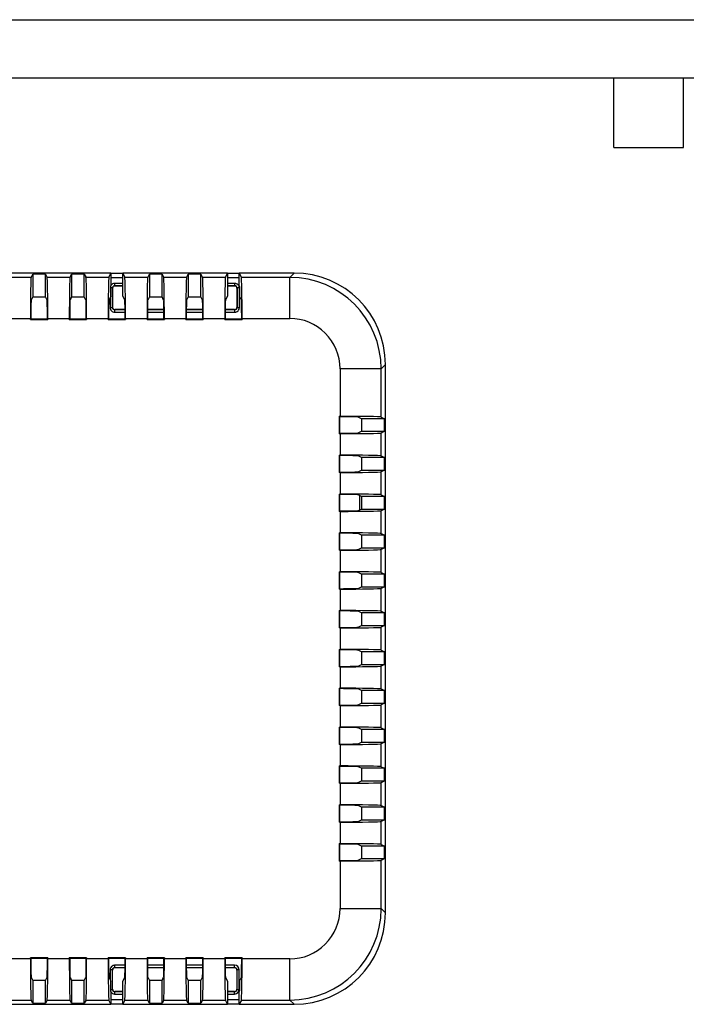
# Model space of a CAD drawing. Header units: millimetres. Extents: x 0 to 279, y 0 to 216.
# Tile 3 of 5: x 71 to 144, y 108 to 216. Entities that reach past the tile are written whole.
import ezdxf

# ---------------------------------------------------------------- set-up
doc = ezdxf.new("R2010")
doc.units = ezdxf.units.MM
doc.layers.add('TEXT', color=140, linetype='Continuous', lineweight=25)

msp = doc.modelspace()

# ---------------------------------------------------------------- linework, layer by layer
at = {"color": 7, "linetype": 'Continuous'}
msp.add_line((0, 215.9), (279.4, 215.9), dxfattribs=at)
for p, q in [((80.9, 188.18), (40.91, 188.18)), ((72.17, 187.71), (69.67, 187.71)), ((72.17, 187.71), (72.35, 188.08)), ((72.35, 188.08), (72.35, 185.57)), ((73.73, 188.08), (72.35, 188.08)), ((73.73, 185.57), (73.73, 188.08)), ((73.73, 188.08), (73.92, 187.71)), ((76.42, 187.71), (73.92, 187.71)), ((76.42, 187.71), (76.6, 188.08)), ((76.6, 188.08), (76.6, 185.57)), ((77.98, 188.08), (76.6, 188.08)), ((77.98, 188.08), (78.17, 187.71)), ((77.98, 185.57), (77.98, 188.08)), ((80.67, 187.71), (78.17, 187.71)), ((80.67, 187.71), (80.9, 188.18)), ((80.9, 188.18), (82.18, 188.18)), ((80.9, 188.18), (80.9, 186.77)), ((80.9, 187.69), (82.18, 187.69)), ((80.9, 187.68), (82.18, 187.68)), ((82.18, 185.68), (82.18, 188.18)), ((82.18, 188.18), (82.42, 187.71)), ((93.65, 188.18), (82.18, 188.18)), ((84.92, 187.71), (82.42, 187.71)), ((84.92, 187.71), (85.1, 188.08)), ((85.1, 188.08), (85.1, 185.57)), ((86.48, 188.08), (85.1, 188.08)), ((86.48, 188.08), (86.67, 187.71)), ((86.48, 185.57), (86.48, 188.08)), ((89.17, 187.71), (86.67, 187.71)), ((89.17, 187.71), (89.35, 188.08)), ((89.35, 188.08), (89.35, 185.57)), ((90.73, 188.08), (89.35, 188.08)), ((90.73, 188.08), (90.92, 187.71)), ((90.73, 185.57), (90.73, 188.08)), ((93.42, 187.71), (90.92, 187.71)), ((93.42, 187.71), (93.65, 188.18)), ((93.65, 188.18), (94.93, 188.18)), ((93.65, 188.18), (93.65, 185.68)), ((93.65, 187.69), (94.93, 187.69)), ((93.65, 187.68), (94.93, 187.68)), ((94.93, 186.77), (94.93, 188.18)), ((94.93, 188.18), (95.17, 187.71)), ((100.92, 188.18), (94.93, 188.18)), ((100.45, 187.71), (95.17, 187.71)), ((100.92, 188.18), (100.45, 187.71)), ((100.45, 183.22), (100.45, 187.71)), ((80.88, 186.68), (80.9, 186.77)), ((80.88, 185.65), (80.88, 186.68)), ((81.05, 186.55), (80.88, 186.55)), ((81.05, 184.41), (81.05, 186.55)), ((81.07, 186.53), (81.05, 186.55)), ((81.07, 186.53), (81.07, 184.43)), ((81.3, 187.05), (81.3, 186.8)), ((82.18, 187.05), (81.3, 187.05)), ((81.32, 186.78), (81.3, 186.8)), ((81.3, 186.8), (82.18, 186.8)), ((82.18, 186.78), (81.32, 186.78)), ((94.44, 187.05), (93.65, 187.05)), ((93.65, 186.8), (94.44, 186.8)), ((94.42, 186.78), (93.65, 186.78)), ((94.44, 186.8), (94.42, 186.78)), ((94.44, 186.8), (94.44, 187.05)), ((94.67, 186.53), (94.69, 186.55)), ((94.67, 186.53), (94.67, 184.43)), ((94.69, 186.55), (94.69, 184.41)), ((94.94, 186.55), (94.69, 186.55)), ((94.93, 186.77), (94.95, 186.68)), ((94.94, 184.41), (94.94, 186.55)), ((94.95, 186.68), (94.95, 185.65)), ((72.35, 185.57), (72.17, 185.21)), ((72.35, 185.57), (73.73, 185.57)), ((73.91, 185.21), (73.73, 185.57)), ((76.6, 185.57), (76.42, 185.21)), ((76.6, 185.57), (77.98, 185.57)), ((78.16, 185.21), (77.98, 185.57)), ((80.88, 185.65), (80.67, 185.21)), ((80.8, 185.47), (80.8, 184.41)), ((82.41, 185.21), (82.18, 185.68)), ((85.1, 185.57), (84.92, 185.21)), ((85.1, 185.57), (86.48, 185.57)), ((86.66, 185.21), (86.48, 185.57)), ((89.35, 185.57), (89.17, 185.21)), ((89.35, 185.57), (90.73, 185.57)), ((90.91, 185.21), (90.73, 185.57)), ((93.65, 185.68), (93.42, 185.21)), ((95.16, 185.21), (94.95, 185.65)), ((80.8, 184.41), (81.05, 184.41)), ((81.05, 184.41), (81.07, 184.43)), ((94.69, 184.41), (94.67, 184.43)), ((94.69, 184.41), (94.94, 184.41)), ((69.74, 183.22), (72.09, 183.22)), ((72.09, 183.12), (72.09, 183.22)), ((72.09, 183.12), (72.13, 183.16)), ((72.13, 183.22), (72.13, 183.16)), ((72.13, 183.16), (73.95, 183.16)), ((73.95, 183.16), (73.95, 183.22)), ((73.95, 183.16), (73.99, 183.12)), ((73.99, 183.22), (73.99, 183.12)), ((73.99, 183.22), (76.34, 183.22)), ((76.34, 183.12), (76.34, 183.22)), ((76.34, 183.12), (76.38, 183.16)), ((76.38, 183.22), (76.38, 183.16)), ((76.38, 183.16), (78.2, 183.16)), ((78.2, 183.16), (78.2, 183.22)), ((78.2, 183.16), (78.24, 183.12)), ((78.24, 183.22), (78.24, 183.12)), ((78.24, 183.22), (80.59, 183.22)), ((80.59, 183.12), (80.59, 183.22)), ((80.59, 183.12), (80.63, 183.16)), ((80.63, 183.22), (80.63, 183.16)), ((80.63, 183.16), (82.45, 183.16)), ((81.3, 184.16), (81.32, 184.18)), ((81.3, 184.16), (81.3, 183.91)), ((82.44, 184.16), (81.3, 184.16)), ((81.3, 183.91), (82.45, 183.91)), ((82.44, 184.18), (81.32, 184.18)), ((82.45, 183.16), (82.45, 183.22)), ((82.45, 183.16), (82.49, 183.12)), ((82.49, 183.22), (82.49, 183.12)), ((82.49, 183.22), (84.84, 183.22)), ((84.84, 183.12), (84.84, 183.22)), ((84.84, 183.12), (84.88, 183.16)), ((84.88, 183.22), (84.88, 183.16)), ((84.88, 183.16), (86.7, 183.16)), ((86.69, 184.18), (84.89, 184.18)), ((86.69, 184.16), (84.89, 184.16)), ((84.89, 183.91), (86.7, 183.91)), ((86.7, 183.16), (86.7, 183.22)), ((86.7, 183.16), (86.74, 183.12)), ((86.74, 183.22), (86.74, 183.12)), ((86.74, 183.22), (89.09, 183.22)), ((89.09, 183.12), (89.09, 183.22)), ((89.09, 183.12), (89.13, 183.16)), ((89.13, 183.22), (89.13, 183.16)), ((89.13, 183.16), (90.95, 183.16)), ((90.94, 184.18), (89.14, 184.18)), ((90.94, 184.16), (89.14, 184.16)), ((89.14, 183.91), (90.95, 183.91)), ((90.95, 183.16), (90.95, 183.22)), ((90.95, 183.16), (90.99, 183.12)), ((90.99, 183.22), (90.99, 183.12)), ((90.99, 183.22), (93.34, 183.22)), ((93.34, 183.12), (93.34, 183.22)), ((93.34, 183.12), (93.38, 183.16)), ((93.38, 183.22), (93.38, 183.16)), ((93.38, 183.16), (95.2, 183.16)), ((94.42, 184.18), (93.39, 184.18)), ((94.44, 184.16), (93.39, 184.16)), ((93.39, 183.91), (94.44, 183.91)), ((94.44, 184.16), (94.42, 184.18)), ((94.44, 183.91), (94.44, 184.16)), ((95.2, 183.16), (95.2, 183.22)), ((95.2, 183.16), (95.24, 183.12)), ((95.24, 183.22), (95.24, 183.12)), ((95.24, 183.22), (100.45, 183.22)), ((72.09, 183.12), (73.99, 183.12)), ((76.34, 183.12), (78.24, 183.12)), ((80.59, 183.12), (82.49, 183.12)), ((84.84, 183.12), (86.74, 183.12)), ((89.09, 183.12), (90.99, 183.12)), ((93.34, 183.12), (95.24, 183.12)), ((110.92, 178.19), (110.45, 177.72)), ((110.92, 118.18), (110.92, 178.19)), ((105.95, 177.72), (105.95, 172.51)), ((110.45, 177.72), (105.95, 177.72)), ((110.45, 172.43), (110.45, 177.72)), ((105.85, 172.51), (105.95, 172.51)), ((105.85, 172.51), (105.85, 170.61)), ((105.85, 172.51), (105.89, 172.46)), ((105.95, 172.46), (105.89, 172.46)), ((105.89, 172.46), (105.89, 170.65)), ((108.31, 172.25), (107.95, 172.43)), ((110.45, 172.43), (110.81, 172.25)), ((110.81, 172.25), (108.31, 172.25)), ((108.31, 172.25), (108.31, 170.87)), ((110.81, 170.87), (110.81, 172.25)), ((105.89, 170.65), (105.85, 170.61)), ((105.95, 170.61), (105.85, 170.61)), ((105.89, 170.65), (105.95, 170.65)), ((105.95, 170.61), (105.95, 168.26)), ((107.95, 170.69), (108.31, 170.87)), ((108.31, 170.87), (110.81, 170.87)), ((110.81, 170.87), (110.45, 170.68)), ((110.45, 168.18), (110.45, 170.68)), ((105.85, 168.26), (105.95, 168.26)), ((105.85, 168.26), (105.85, 166.36)), ((105.85, 168.26), (105.89, 168.21)), ((105.95, 168.21), (105.89, 168.21)), ((105.89, 168.21), (105.89, 166.4)), ((108.31, 168), (107.95, 168.18)), ((110.45, 168.18), (110.81, 168)), ((110.81, 168), (108.31, 168)), ((108.31, 168), (108.31, 166.62)), ((110.81, 166.62), (110.81, 168)), ((105.89, 166.4), (105.85, 166.36)), ((105.95, 166.36), (105.85, 166.36)), ((105.89, 166.4), (105.95, 166.4)), ((105.95, 166.36), (105.95, 164.01)), ((107.95, 166.44), (108.31, 166.62)), ((108.31, 166.62), (110.81, 166.62)), ((110.81, 166.62), (110.45, 166.43)), ((110.45, 163.93), (110.45, 166.43)), ((105.85, 164.01), (105.95, 164.01)), ((105.85, 164.01), (105.85, 162.11)), ((105.85, 164.01), (105.89, 163.96)), ((105.95, 163.96), (105.89, 163.96)), ((105.89, 163.96), (105.89, 162.15)), ((108.31, 163.75), (107.95, 163.93)), ((108.08, 163.86), (108.08, 162.25)), ((108.1, 162.26), (108.1, 163.85)), ((110.81, 163.75), (108.31, 163.75)), ((108.31, 163.75), (108.31, 162.37)), ((110.45, 163.93), (110.81, 163.75)), ((110.81, 162.37), (110.81, 163.75)), ((105.89, 162.15), (105.85, 162.11)), ((105.95, 162.11), (105.85, 162.11)), ((105.89, 162.15), (105.95, 162.15)), ((105.95, 162.11), (105.95, 159.76)), ((107.95, 162.19), (108.31, 162.37)), ((108.31, 162.37), (110.81, 162.37)), ((110.81, 162.37), (110.45, 162.18)), ((110.45, 159.68), (110.45, 162.18)), ((105.85, 159.76), (105.95, 159.76)), ((105.85, 159.76), (105.85, 157.86)), ((105.85, 159.76), (105.89, 159.71)), ((105.95, 159.71), (105.89, 159.71)), ((105.89, 159.71), (105.89, 157.9)), ((108.31, 159.5), (107.95, 159.68)), ((110.81, 159.5), (108.31, 159.5)), ((108.31, 159.5), (108.31, 158.12)), ((110.45, 159.68), (110.81, 159.5)), ((110.81, 158.12), (110.81, 159.5)), ((105.89, 157.9), (105.85, 157.86)), ((105.95, 157.86), (105.85, 157.86)), ((105.89, 157.9), (105.95, 157.9)), ((105.95, 157.86), (105.95, 155.51)), ((107.95, 157.94), (108.31, 158.12)), ((108.31, 158.12), (110.81, 158.12)), ((110.81, 158.12), (110.45, 157.93)), ((110.45, 155.43), (110.45, 157.93)), ((105.85, 155.51), (105.95, 155.51)), ((105.85, 155.51), (105.85, 153.61)), ((105.85, 155.51), (105.89, 155.46)), ((105.95, 155.46), (105.89, 155.46)), ((105.89, 155.46), (105.89, 153.65)), ((108.31, 155.25), (107.95, 155.43)), ((110.81, 155.25), (108.31, 155.25)), ((108.31, 155.25), (108.31, 153.87)), ((110.45, 155.43), (110.81, 155.25)), ((110.81, 153.87), (110.81, 155.25)), ((105.89, 153.65), (105.85, 153.61)), ((105.95, 153.61), (105.85, 153.61)), ((105.89, 153.65), (105.95, 153.65)), ((105.95, 153.61), (105.95, 151.26)), ((107.95, 153.69), (108.31, 153.87)), ((108.31, 153.87), (110.81, 153.87)), ((110.81, 153.87), (110.45, 153.68)), ((110.45, 151.18), (110.45, 153.68)), ((105.85, 151.26), (105.95, 151.26)), ((105.85, 151.26), (105.85, 149.36)), ((105.85, 151.26), (105.89, 151.21)), ((105.95, 151.21), (105.89, 151.21)), ((105.89, 151.21), (105.89, 149.4)), ((108.31, 151), (107.95, 151.18)), ((110.81, 151), (108.31, 151)), ((108.31, 151), (108.31, 149.62)), ((110.45, 151.18), (110.81, 151)), ((110.81, 149.62), (110.81, 151)), ((105.89, 149.4), (105.85, 149.36)), ((105.95, 149.36), (105.85, 149.36)), ((105.89, 149.4), (105.95, 149.4)), ((105.95, 149.36), (105.95, 147.01)), ((107.95, 149.44), (108.31, 149.62)), ((108.31, 149.62), (110.81, 149.62)), ((110.81, 149.62), (110.45, 149.43)), ((110.45, 146.93), (110.45, 149.43)), ((105.85, 147.01), (105.95, 147.01)), ((105.85, 147.01), (105.85, 145.11)), ((105.85, 147.01), (105.89, 146.96)), ((105.95, 146.96), (105.89, 146.96)), ((105.89, 146.96), (105.89, 145.15)), ((108.31, 146.75), (107.95, 146.93)), ((110.81, 146.75), (108.31, 146.75)), ((108.31, 146.75), (108.31, 145.37)), ((110.45, 146.93), (110.81, 146.75)), ((110.81, 145.37), (110.81, 146.75)), ((105.89, 145.15), (105.85, 145.11)), ((105.95, 145.11), (105.85, 145.11)), ((105.89, 145.15), (105.95, 145.15)), ((105.95, 145.11), (105.95, 142.76)), ((107.95, 145.19), (108.31, 145.37)), ((108.31, 145.37), (110.81, 145.37)), ((110.81, 145.37), (110.45, 145.18)), ((110.45, 142.68), (110.45, 145.18)), ((105.85, 142.76), (105.95, 142.76)), ((105.85, 142.76), (105.85, 140.86)), ((105.85, 142.76), (105.89, 142.71)), ((105.95, 142.71), (105.89, 142.71)), ((105.89, 142.71), (105.89, 140.9)), ((108.31, 142.5), (107.95, 142.68)), ((110.81, 142.5), (108.31, 142.5)), ((108.31, 142.5), (108.31, 141.12)), ((110.45, 142.68), (110.81, 142.5)), ((110.81, 141.12), (110.81, 142.5)), ((107.95, 140.94), (108.31, 141.12)), ((108.31, 141.12), (110.81, 141.12)), ((110.81, 141.12), (110.45, 140.93)), ((105.89, 140.9), (105.85, 140.86)), ((105.95, 140.86), (105.85, 140.86)), ((105.89, 140.9), (105.95, 140.9)), ((105.95, 140.86), (105.95, 138.51)), ((110.45, 138.43), (110.45, 140.93)), ((105.85, 138.51), (105.95, 138.51)), ((105.85, 138.51), (105.85, 136.61)), ((105.85, 138.51), (105.89, 138.46)), ((105.95, 138.46), (105.89, 138.46)), ((105.89, 138.46), (105.89, 136.65)), ((108.31, 138.25), (107.95, 138.43)), ((110.81, 138.25), (108.31, 138.25)), ((108.31, 138.25), (108.31, 136.87)), ((110.45, 138.43), (110.81, 138.25)), ((110.81, 136.87), (110.81, 138.25)), ((107.95, 136.69), (108.31, 136.87)), ((108.31, 136.87), (110.81, 136.87)), ((110.81, 136.87), (110.45, 136.68)), ((105.89, 136.65), (105.85, 136.61)), ((105.95, 136.61), (105.85, 136.61)), ((105.89, 136.65), (105.95, 136.65)), ((105.95, 136.61), (105.95, 134.26)), ((110.45, 134.18), (110.45, 136.68)), ((105.85, 134.26), (105.95, 134.26)), ((105.85, 134.26), (105.85, 132.36)), ((105.85, 134.26), (105.89, 134.21)), ((105.95, 134.21), (105.89, 134.21)), ((105.89, 134.21), (105.89, 132.4)), ((108.31, 134), (107.95, 134.18)), ((110.81, 134), (108.31, 134)), ((108.31, 134), (108.31, 132.62)), ((110.45, 134.18), (110.81, 134)), ((110.81, 132.62), (110.81, 134)), ((107.95, 132.44), (108.31, 132.62)), ((108.31, 132.62), (110.81, 132.62)), ((110.81, 132.62), (110.45, 132.43)), ((105.89, 132.4), (105.85, 132.36)), ((105.95, 132.36), (105.85, 132.36)), ((105.89, 132.4), (105.95, 132.4)), ((105.95, 132.36), (105.95, 130.01)), ((110.45, 129.93), (110.45, 132.43)), ((105.85, 130.01), (105.95, 130.01)), ((105.85, 130.01), (105.85, 128.11)), ((105.85, 130.01), (105.89, 129.96)), ((105.95, 129.96), (105.89, 129.96)), ((105.89, 129.96), (105.89, 128.15)), ((108.31, 129.75), (107.95, 129.93)), ((110.81, 129.75), (108.31, 129.75)), ((108.31, 129.75), (108.31, 128.37)), ((110.45, 129.93), (110.81, 129.75)), ((110.81, 128.37), (110.81, 129.75)), ((107.95, 128.19), (108.31, 128.37)), ((108.31, 128.37), (110.81, 128.37)), ((110.81, 128.37), (110.45, 128.18)), ((105.89, 128.15), (105.85, 128.11)), ((105.95, 128.11), (105.85, 128.11)), ((105.89, 128.15), (105.95, 128.15)), ((105.95, 128.11), (105.95, 125.76)), ((110.45, 125.68), (110.45, 128.18)), ((105.85, 125.76), (105.95, 125.76)), ((105.85, 125.76), (105.85, 123.86)), ((105.85, 125.76), (105.89, 125.71)), ((105.95, 125.71), (105.89, 125.71)), ((105.89, 125.71), (105.89, 123.9)), ((108.31, 125.5), (107.95, 125.68)), ((110.81, 125.5), (108.31, 125.5)), ((108.31, 125.5), (108.31, 124.12)), ((110.45, 125.68), (110.81, 125.5)), ((110.81, 124.12), (110.81, 125.5)), ((105.89, 123.9), (105.85, 123.86)), ((105.89, 123.9), (105.95, 123.9)), ((107.95, 123.94), (108.31, 124.12)), ((108.31, 124.12), (110.81, 124.12)), ((110.81, 124.12), (110.45, 123.93)), ((110.45, 118.65), (110.45, 123.93)), ((105.95, 123.86), (105.85, 123.86)), ((105.95, 123.86), (105.95, 118.65)), ((105.95, 118.65), (110.45, 118.65)), ((110.92, 118.18), (110.45, 118.65)), ((72.09, 113.15), (69.74, 113.15)), ((73.99, 113.25), (72.09, 113.25)), ((72.09, 113.15), (72.09, 113.25)), ((72.13, 113.21), (72.09, 113.25)), ((72.13, 113.21), (72.13, 113.15)), ((73.95, 113.21), (72.13, 113.21)), ((73.99, 113.25), (73.95, 113.21)), ((73.95, 113.15), (73.95, 113.21)), ((73.99, 113.25), (73.99, 113.15)), ((76.34, 113.15), (73.99, 113.15)), ((78.24, 113.25), (76.34, 113.25)), ((76.34, 113.15), (76.34, 113.25)), ((76.38, 113.21), (76.34, 113.25)), ((76.38, 113.21), (76.38, 113.15)), ((78.2, 113.21), (76.38, 113.21)), ((78.24, 113.25), (78.2, 113.21)), ((78.2, 113.15), (78.2, 113.21)), ((78.24, 113.25), (78.24, 113.15)), ((80.59, 113.15), (78.24, 113.15)), ((82.49, 113.25), (80.59, 113.25)), ((80.59, 113.15), (80.59, 113.25)), ((80.63, 113.21), (80.59, 113.25)), ((80.63, 113.21), (80.63, 113.15)), ((82.45, 113.21), (80.63, 113.21)), ((82.49, 113.25), (82.45, 113.21)), ((82.45, 113.15), (82.45, 113.21)), ((82.49, 113.25), (82.49, 113.15)), ((84.84, 113.15), (82.49, 113.15)), ((86.74, 113.25), (84.84, 113.25)), ((84.84, 113.15), (84.84, 113.25)), ((84.88, 113.21), (84.84, 113.25)), ((84.88, 113.21), (84.88, 113.15)), ((86.7, 113.21), (84.88, 113.21)), ((86.74, 113.25), (86.7, 113.21)), ((86.7, 113.15), (86.7, 113.21)), ((86.74, 113.25), (86.74, 113.15)), ((89.09, 113.15), (86.74, 113.15)), ((90.99, 113.25), (89.09, 113.25)), ((89.09, 113.15), (89.09, 113.25)), ((89.13, 113.21), (89.09, 113.25)), ((89.13, 113.21), (89.13, 113.15)), ((90.95, 113.21), (89.13, 113.21)), ((90.99, 113.25), (90.95, 113.21)), ((90.95, 113.15), (90.95, 113.21)), ((90.99, 113.25), (90.99, 113.15)), ((93.34, 113.15), (90.99, 113.15)), ((95.24, 113.25), (93.34, 113.25)), ((93.34, 113.15), (93.34, 113.25)), ((93.38, 113.21), (93.34, 113.25)), ((93.38, 113.21), (93.38, 113.15)), ((95.2, 113.21), (93.38, 113.21)), ((95.24, 113.25), (95.2, 113.21)), ((95.2, 113.15), (95.2, 113.21)), ((95.24, 113.25), (95.24, 113.15)), ((100.45, 113.15), (95.24, 113.15)), ((100.45, 108.65), (100.45, 113.15)), ((81.3, 112.45), (81.3, 112.2)), ((82.45, 112.45), (81.3, 112.45)), ((81.3, 112.2), (81.32, 112.18)), ((81.3, 112.2), (82.44, 112.2)), ((82.44, 112.18), (81.32, 112.18)), ((86.7, 112.45), (84.89, 112.45)), ((84.89, 112.2), (86.69, 112.2)), ((86.69, 112.18), (84.89, 112.18)), ((90.95, 112.45), (89.14, 112.45)), ((89.14, 112.2), (90.94, 112.2)), ((90.94, 112.18), (89.14, 112.18)), ((94.42, 112.45), (93.39, 112.45)), ((93.39, 112.2), (94.42, 112.2)), ((94.42, 112.18), (93.39, 112.18)), ((94.42, 112.2), (94.42, 112.45)), ((94.42, 112.18), (94.42, 112.2)), ((72.17, 111.15), (72.35, 110.79)), ((73.73, 110.79), (73.91, 111.15)), ((76.42, 111.15), (76.6, 110.79)), ((77.98, 110.79), (78.16, 111.15)), ((80.67, 111.15), (80.88, 110.72)), ((81.05, 111.95), (80.8, 111.95)), ((80.8, 111.95), (80.8, 110.9)), ((81.05, 109.81), (81.05, 111.95)), ((81.05, 111.95), (81.07, 111.93)), ((81.07, 109.83), (81.07, 111.93)), ((82.18, 110.68), (82.41, 111.15)), ((84.92, 111.15), (85.1, 110.79)), ((86.48, 110.79), (86.66, 111.15)), ((89.17, 111.15), (89.35, 110.79)), ((90.73, 110.79), (90.91, 111.15)), ((93.42, 111.15), (93.65, 110.68)), ((94.67, 111.95), (94.67, 109.81)), ((94.92, 111.95), (94.67, 111.95)), ((94.92, 109.81), (94.92, 111.95)), ((94.95, 110.72), (95.16, 111.15)), ((72.35, 110.79), (72.35, 108.29)), ((73.73, 110.79), (72.35, 110.79)), ((73.73, 108.29), (73.73, 110.79)), ((76.6, 110.79), (76.6, 108.29)), ((77.98, 110.79), (76.6, 110.79)), ((77.98, 108.29), (77.98, 110.79)), ((80.88, 109.68), (80.88, 110.72)), ((82.18, 108.18), (82.18, 110.68)), ((85.1, 110.79), (85.1, 108.29)), ((86.48, 110.79), (85.1, 110.79)), ((86.48, 108.29), (86.48, 110.79)), ((89.35, 110.79), (89.35, 108.29)), ((90.73, 110.79), (89.35, 110.79)), ((90.73, 108.29), (90.73, 110.79)), ((93.65, 110.68), (93.65, 108.18)), ((94.95, 110.72), (94.95, 109.68)), ((80.88, 109.81), (81.05, 109.81)), ((80.9, 109.6), (80.88, 109.68)), ((80.9, 109.6), (80.9, 108.18)), ((81.07, 109.83), (81.05, 109.81)), ((81.32, 109.58), (81.3, 109.56)), ((81.3, 109.56), (81.3, 109.31)), ((82.18, 109.56), (81.3, 109.56)), ((81.3, 109.31), (82.18, 109.31)), ((82.18, 109.58), (81.32, 109.58)), ((94.42, 109.58), (93.65, 109.58)), ((94.42, 109.56), (93.65, 109.56)), ((93.65, 109.31), (94.42, 109.31)), ((94.42, 109.56), (94.42, 109.58)), ((94.42, 109.31), (94.42, 109.56)), ((94.67, 109.81), (94.92, 109.81)), ((94.95, 109.68), (94.93, 109.6)), ((94.93, 108.18), (94.93, 109.6)), ((40.91, 108.18), (80.9, 108.18)), ((69.67, 108.65), (72.17, 108.65)), ((72.35, 108.29), (72.17, 108.65)), ((72.35, 108.29), (73.73, 108.29)), ((73.92, 108.65), (73.73, 108.29)), ((73.92, 108.65), (76.42, 108.65)), ((76.6, 108.29), (76.42, 108.65)), ((76.6, 108.29), (77.98, 108.29)), ((78.17, 108.65), (77.98, 108.29)), ((78.17, 108.65), (80.67, 108.65)), ((80.9, 108.18), (80.67, 108.65)), ((82.18, 108.68), (80.9, 108.68)), ((82.18, 108.67), (80.9, 108.67)), ((82.18, 108.18), (80.9, 108.18)), ((82.42, 108.65), (82.18, 108.18)), ((82.18, 108.18), (93.65, 108.18)), ((82.42, 108.65), (84.92, 108.65)), ((85.1, 108.29), (84.92, 108.65)), ((85.1, 108.29), (86.48, 108.29)), ((86.67, 108.65), (86.48, 108.29)), ((86.67, 108.65), (89.17, 108.65)), ((89.35, 108.29), (89.17, 108.65)), ((89.35, 108.29), (90.73, 108.29)), ((90.92, 108.65), (90.73, 108.29)), ((90.92, 108.65), (93.42, 108.65)), ((93.65, 108.18), (93.42, 108.65)), ((94.93, 108.68), (93.65, 108.68)), ((94.93, 108.67), (93.65, 108.67)), ((94.93, 108.18), (93.65, 108.18)), ((95.17, 108.65), (94.93, 108.18)), ((94.93, 108.18), (100.92, 108.18)), ((95.17, 108.65), (100.45, 108.65)), ((100.92, 108.18), (100.45, 108.65))]:
    msp.add_line(p, q)
for centre, radius, start, end in [((100.45, 177.71), 10, 0.0305, 89.9695), ((81.29, 186.57), 0.48, 89.1646, 143.7333), ((81.3, 186.55), 0.25, 89.9756, 180.0244), ((94.44, 186.55), 0.5, 359.9971, 90.0029), ((94.44, 186.55), 0.25, 359.9756, 90.0244), ((81.3, 184.41), 0.5, 179.9971, 270.0029), ((81.3, 184.41), 0.25, 179.9756, 270.0244), ((94.44, 184.41), 0.5, 269.9971, 0.0029), ((94.44, 184.41), 0.25, 269.9756, 0.0244), ((100.45, 177.72), 5.5, 359.9883, 90.0117), ((100.45, 118.65), 5.5, 269.9883, 0.0117), ((100.45, 118.65), 10, 270.0305, 359.9695), ((81.3, 111.95), 0.5, 89.9971, 180.0029), ((81.3, 111.95), 0.25, 89.9756, 180.0244), ((94.42, 111.95), 0.5, 359.9956, 89.9956), ((94.42, 111.95), 0.25, 359.9891, 89.9848), ((81.29, 109.79), 0.479, 216.1502, 270.893), ((81.3, 109.81), 0.25, 179.9756, 270.0244), ((94.42, 109.81), 0.5, 270.0044, 0.0044), ((94.42, 109.81), 0.25, 270.0152, 0.0109)]:
    msp.add_arc(centre, radius, start, end)
for centre, major_axis, ratio, start_param, end_param in [((72.17, 183.22), (0, 4.5), 0.017455, 0.034907, 1.570796), ((73.91, 183.22), (0, 4.5), 0.017455, 4.712389, 6.248279), ((76.42, 183.22), (0, 4.5), 0.017455, 0.034907, 1.570796), ((78.16, 183.22), (0, 4.5), 0.017455, 4.712389, 6.248279), ((80.67, 183.22), (0, 4.5), 0.017455, 0.034907, 1.570796), ((82.41, 183.22), (0, 4.5), 0.017455, 4.712389, 6.248279), ((84.92, 183.22), (0, 4.5), 0.017455, 0.034907, 1.570796), ((86.66, 183.22), (0, 4.5), 0.017455, 4.712389, 6.248279), ((89.17, 183.22), (0, 4.5), 0.017455, 0.034907, 1.570796), ((90.91, 183.22), (0, 4.5), 0.017455, 4.712389, 6.248279), ((93.42, 183.22), (0, 4.5), 0.017455, 0.034907, 1.570796), ((95.16, 183.22), (0, 4.5), 0.017455, 4.712389, 6.248279), ((100.91, 178.18), (-7.08, -7.08), 0.998783, 2.356803, 3.926382), ((81.32, 186.53), (0.177, -0.177), 0.999695, 2.356347, 3.926839), ((94.42, 186.53), (-0.177, -0.177), 0.999695, 2.356347, 3.926839), ((72.17, 183.22), (0, 2), 0.017455, 0.034907, 1.570796), ((73.91, 183.22), (0, 2), 0.017455, 4.712389, 6.248279), ((76.42, 183.22), (0, 2), 0.017455, 0.034907, 1.570796), ((78.16, 183.22), (0, 2), 0.017455, 4.712389, 6.248279), ((80.67, 183.22), (0, 2), 0.017455, 0.034907, 1.570796), ((81.32, 184.43), (-0.177, -0.177), 0.999695, 5.497939, 7.068431), ((82.41, 183.22), (0, 2), 0.017455, 4.712389, 6.248279), ((84.92, 183.22), (0, 2), 0.017455, 0.034907, 1.570796), ((86.66, 183.22), (0, 2), 0.017455, 4.712389, 6.248279), ((89.17, 183.22), (0, 2), 0.017455, 0.034907, 1.570796), ((90.91, 183.22), (0, 2), 0.017455, 4.712389, 6.248279), ((93.42, 183.22), (0, 2), 0.017455, 0.034907, 1.570796), ((94.42, 184.43), (0.177, -0.177), 0.999695, 5.497939, 7.068431), ((95.16, 183.22), (0, 2), 0.017455, 4.712389, 6.248279), ((105.95, 172.43), (4.5, 0), 0.017455, 0.034907, 1.570796), ((105.95, 172.43), (2, 0), 0.017455, 0.034907, 1.570796), ((105.95, 170.69), (2, 0), 0.017455, 4.712389, 6.248279), ((105.95, 170.69), (4.5, 0), 0.017455, 4.712389, 6.248279), ((105.95, 168.18), (4.5, 0), 0.017455, 0.034907, 1.570796), ((105.95, 168.18), (2, 0), 0.017455, 0.034907, 1.570796), ((105.95, 166.44), (2, 0), 0.017455, 4.712389, 6.248279), ((105.95, 166.44), (4.5, 0), 0.017455, 4.712389, 6.248279), ((105.95, 163.93), (4.5, 0), 0.017455, 0.034907, 1.570796), ((105.95, 163.93), (2, 0), 0.017455, 0.034907, 1.570796), ((105.95, 162.19), (2, 0), 0.017455, 4.712389, 6.248279), ((105.95, 162.19), (4.5, 0), 0.017455, 4.712389, 6.248279), ((105.95, 159.68), (4.5, 0), 0.017455, 0.034907, 1.570796), ((105.95, 159.68), (2, 0), 0.017455, 0.034907, 1.570796), ((105.95, 157.94), (2, 0), 0.017455, 4.712389, 6.248279), ((105.95, 157.94), (4.5, 0), 0.017455, 4.712389, 6.248279), ((105.95, 155.43), (4.5, 0), 0.017455, 0.034907, 1.570796), ((105.95, 155.43), (2, 0), 0.017455, 0.034907, 1.570796), ((105.95, 153.69), (2, 0), 0.017455, 4.712389, 6.248279), ((105.95, 153.69), (4.5, 0), 0.017455, 4.712389, 6.248279), ((105.95, 151.18), (4.5, 0), 0.017455, 0.034907, 1.570796), ((105.95, 151.18), (2, 0), 0.017455, 0.034907, 1.570796), ((105.95, 149.44), (2, 0), 0.017455, 4.712389, 6.248279), ((105.95, 149.44), (4.5, 0), 0.017455, 4.712389, 6.248279), ((105.95, 146.93), (4.5, 0), 0.017455, 0.034907, 1.570796), ((105.95, 146.93), (2, 0), 0.017455, 0.034907, 1.570796), ((105.95, 145.19), (2, 0), 0.017455, 4.712389, 6.248279), ((105.95, 145.19), (4.5, 0), 0.017455, 4.712389, 6.248279), ((105.95, 142.68), (4.5, 0), 0.017455, 0.034907, 1.570796), ((105.95, 142.68), (2, 0), 0.017455, 0.034907, 1.570796), ((105.95, 140.94), (2, 0), 0.017455, 4.712389, 6.248279), ((105.95, 140.94), (4.5, 0), 0.017455, 4.712389, 6.248279), ((105.95, 138.43), (4.5, 0), 0.017455, 0.034907, 1.570796), ((105.95, 138.43), (2, 0), 0.017455, 0.034907, 1.570796), ((105.95, 136.69), (2, 0), 0.017455, 4.712389, 6.248279), ((105.95, 136.69), (4.5, 0), 0.017455, 4.712389, 6.248279), ((105.95, 134.18), (4.5, 0), 0.017455, 0.034907, 1.570796), ((105.95, 134.18), (2, 0), 0.017455, 0.034907, 1.570796), ((105.95, 132.44), (2, 0), 0.017455, 4.712389, 6.248279), ((105.95, 132.44), (4.5, 0), 0.017455, 4.712389, 6.248279), ((105.95, 129.93), (4.5, 0), 0.017455, 0.034907, 1.570796), ((105.95, 129.93), (2, 0), 0.017455, 0.034907, 1.570796), ((105.95, 128.19), (2, 0), 0.017455, 4.712389, 6.248279), ((105.95, 128.19), (4.5, 0), 0.017455, 4.712389, 6.248279), ((105.95, 125.68), (4.5, 0), 0.017455, 0.034907, 1.570796), ((105.95, 125.68), (2, 0), 0.017455, 0.034907, 1.570796), ((105.95, 123.94), (2, 0), 0.017455, 4.712389, 6.248279), ((105.95, 123.94), (4.5, 0), 0.017455, 4.712389, 6.248279), ((100.91, 118.19), (-7.08, 7.08), 0.998783, 2.356803, 3.926382), ((72.17, 113.15), (0, 4.5), 0.017455, 1.570796, 3.106686), ((72.17, 113.15), (0, 2), 0.017455, 1.570796, 3.106686), ((73.91, 113.15), (0, 2), 0.017455, 3.176499, 4.712389), ((73.91, 113.15), (0, 4.5), 0.017455, 3.176499, 4.712389), ((76.42, 113.15), (0, 4.5), 0.017455, 1.570796, 3.106686), ((76.42, 113.15), (0, 2), 0.017455, 1.570796, 3.106686), ((78.16, 113.15), (0, 2), 0.017455, 3.176499, 4.712389), ((78.16, 113.15), (0, 4.5), 0.017455, 3.176499, 4.712389), ((80.67, 113.15), (0, 4.5), 0.017455, 1.570796, 3.106686), ((80.67, 113.15), (0, 2), 0.017455, 1.570796, 3.106686), ((82.41, 113.15), (0, 2), 0.017455, 3.176499, 4.712389), ((82.41, 113.15), (0, 4.5), 0.017455, 3.176499, 4.712389), ((84.92, 113.15), (0, 4.5), 0.017455, 1.570796, 3.106686), ((84.92, 113.15), (0, 2), 0.017455, 1.570796, 3.106686), ((86.66, 113.15), (0, 2), 0.017455, 3.176499, 4.712389), ((86.66, 113.15), (0, 4.5), 0.017455, 3.176499, 4.712389), ((89.17, 113.15), (0, 4.5), 0.017455, 1.570796, 3.106686), ((89.17, 113.15), (0, 2), 0.017455, 1.570796, 3.106686), ((90.91, 113.15), (0, 2), 0.017455, 3.176499, 4.712389), ((90.91, 113.15), (0, 4.5), 0.017455, 3.176499, 4.712389), ((93.42, 113.15), (0, 4.5), 0.017455, 1.570796, 3.106686), ((93.42, 113.15), (0, 2), 0.017455, 1.570796, 3.106686), ((95.16, 113.15), (0, 2), 0.017455, 3.176499, 4.712389), ((95.16, 113.15), (0, 4.5), 0.017455, 3.176499, 4.712389), ((81.32, 111.93), (-0.177, 0.177), 0.999695, 5.497939, 7.068431), ((94.42, 111.93), (0, 0.25), 0.999848, 4.712389, 6.283185), ((81.32, 109.83), (0.177, 0.177), 0.999695, 2.356347, 3.926839), ((94.42, 109.83), (0, 0.25), 0.999848, 3.141593, 4.712389)]:
    msp.add_ellipse(centre, major_axis=major_axis, ratio=ratio, start_param=start_param, end_param=end_param)
at = {"layer": 'TEXT'}
for p, q in [((6.35, 209.55), (273.05, 209.55)), ((135.89, 201.93), (135.89, 209.55)), ((143.51, 201.93), (143.51, 209.55)), ((135.89, 201.93), (143.51, 201.93))]:
    msp.add_line(p, q, dxfattribs=at)

doc.saveas('drawing.dxf')
